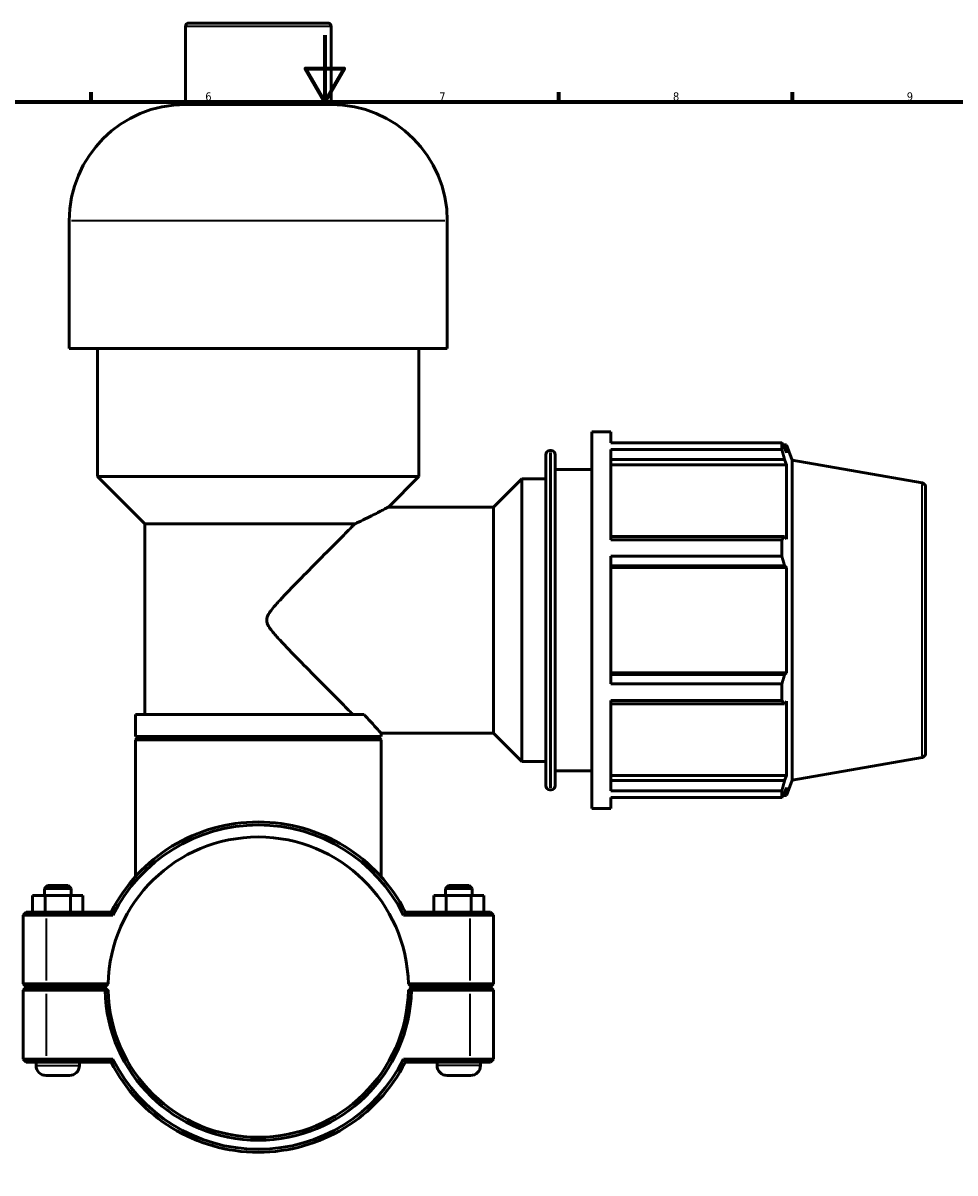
# Model space of a CAD drawing. Header units: millimetres. Extents: x 0 to 1057, y -24 to 1487.
# Tile 4 of 8: x 330 to 609, y 253 to 598. Entities that reach past the tile are written whole.
import ezdxf

# ---------------------------------------------------------------- set-up
doc = ezdxf.new("R2010")
doc.units = ezdxf.units.MM
for name, color, linetype, lineweight in [('Border (ISO)', 7, 'Continuous', 70), ('Visible (ISO)', 7, 'Continuous', 50), ('Visible Narrow (ISO)', 7, 'Continuous', 35)]:
    doc.layers.add(name, color=color, linetype=linetype, lineweight=lineweight)
doc.styles.add('Note Text (ISO)', font='tahoma.ttf')

# ---------------------------------------------------------------- blocks, each defined once
blk = doc.blocks.new('Borders Default Border')
at = {"layer": 'Border (ISO)'}
for p, q in [((350.42, 574), (350.42, 576.9)), ((490.58, 574), (490.58, 576.9)), ((560.67, 574), (560.67, 576.9))]:
    blk.add_line(p, q, dxfattribs=at)
at = {"layer": 'Border (ISO)', "flags": 128}
for points in [[(420.5, 594), (420.5, 574), (414.73, 584), (426.27, 584), (420.5, 574)], [(20, 20), (20, 574), (821, 574), (821, 20), (20, 20)]]:
    blk.add_lwpolyline(points, dxfattribs=at)
at = {"layer": 'Border (ISO)', "color": 232, "true_color": 0xca0064, "char_height": 2.5, "attachment_point": 7, "style": 'Note Text (ISO)'}
for s, insert in [('6', (384.66, 574.35)), ('7', (454.77, 574.4)), ('8', (524.81, 574.34)), ('9', (594.88, 574.35))]:
    blk.add_mtext(s, dxfattribs=dict(at, insert=insert))

msp = doc.modelspace()

# ---------------------------------------------------------------- linework, layer by layer
at = {"layer": 'Visible (ISO)'}
for p, q in [((378.732, 573.277), (378.732, 596.677)), ((379.732, 597.677), (421.33, 597.677)), ((422.33, 573.277), (422.33, 596.677)), ((422.33, 573.277), (378.732, 573.277)), ((343.875, 500.077), (343.875, 538.42)), ((457.187, 500.077), (457.187, 538.42)), ((457.187, 500.077), (343.875, 500.077)), ((352.374, 461.735), (352.374, 500.077)), ((448.689, 461.735), (448.689, 500.077)), ((500.531, 362.177), (500.531, 475.177)), ((500.531, 475.177), (506.181, 475.177)), ((506.181, 471.84), (506.181, 475.177)), ((487.934, 469.527), (488.271, 469.527)), ((506.181, 471.84), (557.439, 471.84)), ((506.181, 442.741), (506.181, 469.797)), ((557.439, 469.797), (506.181, 469.797)), ((557.439, 469.797), (557.439, 471.84)), ((557.797, 471.222), (558.878, 471.222)), ((558.878, 468.79), (558.261, 470.407)), ((558.878, 468.79), (558.878, 471.222)), ((560.531, 466.68), (558.878, 471.222)), ((486.674, 369.087), (486.674, 468.267)), ((489.531, 468.267), (489.531, 369.087)), ((506.181, 466.789), (558.261, 466.789)), ((558.261, 466.789), (558.878, 465.285)), ((560.531, 370.674), (560.531, 466.68)), ((599.49, 459.811), (560.531, 466.68)), ((489.531, 463.877), (500.531, 463.877)), ((506.181, 465.285), (558.878, 465.285)), ((558.878, 442.94), (558.878, 465.285)), ((448.689, 461.735), (352.374, 461.735)), ((366.538, 447.571), (352.374, 461.735)), ((439.532, 452.577), (448.689, 461.735)), ((471.056, 452.577), (479.531, 461.052)), ((479.531, 376.302), (479.531, 461.052)), ((479.531, 461.052), (486.674, 461.052)), ((600.531, 458.57), (600.531, 378.785)), ((439.532, 452.577), (471.056, 452.577)), ((471.056, 384.777), (471.056, 452.577)), ((429.534, 447.571), (366.538, 447.571)), ((366.538, 390.444), (366.538, 447.571)), ((558.261, 443.723), (506.181, 443.723)), ((506.181, 442.741), (557.439, 442.741)), ((557.439, 437.809), (557.439, 442.741)), ((558.878, 442.94), (558.261, 443.723)), ((506.181, 399.546), (506.181, 437.809)), ((557.439, 437.809), (506.181, 437.809)), ((506.181, 434.988), (558.261, 434.988)), ((506.181, 434.478), (558.878, 434.478)), ((558.261, 434.988), (558.878, 434.478)), ((558.878, 402.877), (558.878, 434.478)), ((506.181, 402.877), (558.878, 402.877)), ((558.261, 402.367), (506.181, 402.367)), ((558.878, 402.877), (558.261, 402.367)), ((506.181, 399.546), (557.439, 399.546)), ((557.439, 394.614), (557.439, 399.546)), ((506.181, 367.558), (506.181, 394.614)), ((557.439, 394.614), (506.181, 394.614)), ((506.181, 393.632), (558.261, 393.632)), ((558.261, 393.632), (558.878, 394.415)), ((558.878, 372.069), (558.878, 394.415)), ((432.219, 390.444), (363.705, 390.444)), ((363.705, 383.777), (363.705, 390.444)), ((437.358, 383.777), (363.705, 383.777)), ((364.605, 383.677), (363.705, 382.777)), ((437.358, 382.777), (363.705, 382.777)), ((363.705, 341.754), (363.705, 382.777)), ((364.605, 383.677), (436.458, 383.677)), ((372.203, 383.677), (372.203, 383.777)), ((428.859, 383.677), (428.859, 383.777)), ((436.458, 383.677), (437.358, 382.777)), ((437.358, 383.777), (437.358, 384.777)), ((437.358, 384.777), (471.056, 384.777)), ((437.358, 341.754), (437.358, 382.777)), ((471.056, 384.777), (479.531, 376.302)), ((479.531, 376.302), (486.674, 376.302)), ((599.49, 377.544), (560.531, 370.674)), ((489.531, 373.477), (500.531, 373.477)), ((506.181, 372.069), (558.878, 372.069)), ((558.261, 370.566), (506.181, 370.566)), ((558.878, 372.069), (558.261, 370.566)), ((560.531, 370.674), (558.878, 366.132)), ((487.934, 367.827), (488.271, 367.827)), ((506.181, 367.558), (557.439, 367.558)), ((506.181, 362.177), (506.181, 365.515)), ((557.439, 365.515), (506.181, 365.515)), ((557.439, 365.515), (557.439, 367.558)), ((557.797, 366.132), (558.878, 366.132)), ((558.261, 366.948), (558.878, 368.564)), ((558.878, 366.132), (558.878, 368.564)), ((500.531, 362.177), (506.181, 362.177)), ((337.331, 339.177), (336.431, 338.277)), ((344.431, 338.277), (336.431, 338.277)), ((336.431, 336.177), (336.431, 338.277)), ((337.331, 339.177), (343.531, 339.177)), ((343.531, 339.177), (344.431, 338.277)), ((344.431, 336.177), (344.431, 338.277)), ((457.531, 339.177), (456.631, 338.277)), ((456.631, 338.277), (464.631, 338.277)), ((456.631, 338.277), (456.631, 336.177)), ((463.731, 339.177), (457.531, 339.177)), ((463.731, 339.177), (464.631, 338.277)), ((464.631, 338.277), (464.631, 336.177)), ((332.926, 336.177), (336.713, 336.177)), ((332.926, 331.177), (332.926, 336.177)), ((336.713, 336.177), (344.219, 336.177)), ((336.713, 331.177), (336.713, 336.177)), ((344.219, 336.177), (347.937, 336.177)), ((344.219, 331.177), (344.219, 336.177)), ((347.937, 331.177), (347.937, 336.177)), ((456.844, 336.177), (453.126, 336.177)), ((453.126, 331.177), (453.126, 336.177)), ((456.844, 331.177), (456.844, 336.177)), ((464.349, 336.177), (456.844, 336.177)), ((464.349, 331.177), (464.349, 336.177)), ((468.137, 336.177), (464.349, 336.177)), ((468.137, 331.177), (468.137, 336.177)), ((330.931, 331.177), (330.031, 330.277)), ((330.931, 331.177), (337.081, 331.177)), ((356.44, 331.177), (337.081, 331.177)), ((463.981, 331.177), (444.622, 331.177)), ((463.981, 331.177), (470.131, 331.177)), ((470.131, 331.177), (471.031, 330.277)), ((337.081, 330.277), (330.031, 330.277)), ((330.031, 330.277), (330.031, 309.627)), ((337.081, 330.277), (356.995, 330.277)), ((444.067, 330.277), (463.981, 330.277)), ((471.031, 330.277), (463.981, 330.277)), ((471.031, 309.627), (471.031, 330.277)), ((330.931, 308.727), (330.031, 309.627)), ((330.031, 309.627), (337.081, 309.627)), ((330.931, 308.627), (330.031, 307.727)), ((337.081, 307.727), (330.031, 307.727)), ((330.031, 307.727), (330.031, 287.077)), ((337.081, 308.727), (330.931, 308.727)), ((330.931, 308.627), (337.081, 308.627)), ((333.931, 308.627), (333.931, 308.727)), ((355.541, 309.627), (337.081, 309.627)), ((337.081, 308.727), (354.631, 308.727)), ((354.631, 308.627), (337.081, 308.627)), ((337.081, 307.727), (354.641, 307.727)), ((346.931, 308.627), (346.931, 308.727)), ((354.631, 308.727), (355.541, 309.627)), ((355.085, 308.179), (354.631, 308.627)), ((445.521, 309.627), (446.431, 308.727)), ((463.981, 309.627), (445.521, 309.627)), ((446.431, 308.627), (445.977, 308.179)), ((446.421, 307.727), (463.981, 307.727)), ((446.431, 308.727), (463.981, 308.727)), ((463.981, 308.627), (446.431, 308.627)), ((454.131, 308.727), (454.131, 308.627)), ((463.981, 309.627), (471.031, 309.627)), ((470.131, 308.727), (463.981, 308.727)), ((463.981, 308.627), (470.131, 308.627)), ((471.031, 307.727), (463.981, 307.727)), ((467.131, 308.727), (467.131, 308.627)), ((470.131, 308.727), (471.031, 309.627)), ((470.131, 308.627), (471.031, 307.727)), ((471.031, 287.077), (471.031, 307.727)), ((330.031, 287.077), (337.081, 287.077)), ((330.931, 286.177), (330.031, 287.077)), ((337.081, 286.177), (330.931, 286.177)), ((333.931, 285.177), (333.931, 286.177)), ((356.995, 287.077), (337.081, 287.077)), ((337.081, 286.177), (356.44, 286.177)), ((346.931, 285.177), (346.931, 286.177)), ((463.981, 287.077), (444.067, 287.077)), ((444.622, 286.177), (463.981, 286.177)), ((454.131, 286.177), (454.131, 285.177)), ((463.981, 287.077), (471.031, 287.077)), ((470.131, 286.177), (463.981, 286.177)), ((467.131, 286.177), (467.131, 285.177)), ((470.131, 286.177), (471.031, 287.077)), ((343.931, 282.177), (336.931, 282.177)), ((457.131, 282.177), (464.131, 282.177))]:
    msp.add_line(p, q, dxfattribs=at)
for centre, radius, start, end in [((379.732, 596.677), 1, 90, 180), ((421.33, 596.677), 1, 0, 90), ((378.732, 538.42), 34.857, 90, 180), ((422.33, 538.42), 34.857, 0, 90), ((487.934, 468.267), 1.26, 90, 180), ((488.271, 468.267), 1.26, 0, 90), ((599.271, 458.57), 1.26, 0, 80), ((599.271, 378.785), 1.26, 280, 0), ((487.934, 369.087), 1.26, 180, 270), ((488.271, 369.087), 1.26, 270, 0), ((400.531, 308.677), 49.5, 27.03569, 152.96431), ((400.531, 308.677), 48.6, 26.3878, 153.6122), ((400.531, 308.677), 45, 1.20967, 178.79033), ((400.531, 308.677), 45.9, 181.18595, 358.81405), ((400.531, 308.677), 45, 178.79033, 178.7904), ((400.531, 308.677), 45, 181.2096, 358.7904), ((400.531, 308.677), 45, 1.2096, 1.20967), ((400.531, 308.677), 49.5, 207.03569, 332.96431), ((400.531, 308.677), 48.6, 206.3878, 333.6122), ((336.931, 285.177), 3, 180, 270), ((343.931, 285.177), 3, 270, 0), ((457.131, 285.177), 3, 180, 270), ((464.131, 285.177), 3, 270, 0)]:
    msp.add_arc(centre, radius, start, end, dxfattribs=at)
for points, weights in [([(557.439, 471.84), (557.866, 471.109), (558.261, 470.407)], [1, 1.00175658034, 1.00269704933]), ([(558.261, 466.789), (557.866, 468.262), (557.439, 469.797)], [1.00269704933, 1.00175658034, 1]), ([(557.439, 442.741), (557.866, 443.242), (558.261, 443.723)], [1, 1.00175658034, 1.00269704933]), ([(558.261, 434.988), (557.866, 436.369), (557.439, 437.809)], [1.00269704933, 1.00175658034, 1]), ([(557.439, 399.546), (557.866, 400.985), (558.261, 402.367)], [1, 1.00175658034, 1.00269704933]), ([(558.261, 393.632), (557.866, 394.113), (557.439, 394.614)], [1.00269704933, 1.00175658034, 1]), ([(557.439, 367.558), (557.866, 369.093), (558.261, 370.566)], [1, 1.00175658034, 1.00269704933]), ([(558.261, 366.948), (557.866, 366.246), (557.439, 365.515)], [1.00269704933, 1.00175658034, 1]), ([(355.541, 307.727), (355.314, 307.952), (355.085, 308.179)], [1.0116413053, 1.00874273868, 1.00580187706]), ([(445.977, 308.179), (445.748, 307.952), (445.521, 307.727)], [1.00580187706, 1.00874273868, 1.0116413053])]:
    msp.add_rational_spline(points, weights, degree=2, dxfattribs=at)
for points, knots in [([(439.532, 452.577), (439.532, 452.577), (439.444, 452.53), (439.078, 452.335), (438.8, 452.187), (437.719, 451.616), (436.657, 451.06), (434.164, 449.791), (432.46, 448.942), (430.232, 447.894), (429.885, 447.732), (429.534, 447.571)], [5.1012779, 5.1012779, 5.1012779, 5.1012779, 5.4078643, 5.4078643, 5.7144508, 5.7144508, 6.3276236, 6.3276236, 7.043055, 7.043055, 7.1722852, 7.1722852, 7.1722852, 7.1722852]), ([(429.534, 447.571), (429.203, 447.238), (428.859, 446.893), (427.3, 445.328), (425.978, 444), (422.821, 440.825), (420.843, 438.835), (416.788, 434.74), (414.709, 432.636), (410.719, 428.557), (408.783, 426.568), (406.189, 423.755), (405.382, 422.86), (404.288, 421.477), (403.947, 421.019), (403.498, 420.256), (403.36, 419.99), (403.139, 419.398), (403.052, 419.071), (403.052, 418.283), (403.139, 417.957), (403.36, 417.364), (403.498, 417.099), (403.947, 416.336), (404.288, 415.878), (405.382, 414.495), (406.189, 413.6), (408.783, 410.786), (410.719, 408.798), (414.709, 404.719), (416.788, 402.615), (420.843, 398.52), (422.821, 396.529), (425.978, 393.355), (427.3, 392.027), (428.631, 390.691), (428.755, 390.567), (428.877, 390.444)], [8.4840514, 8.4840514, 8.4840514, 8.4840514, 8.6892577, 8.6892577, 9.3902658, 9.3902658, 10.335816, 10.335816, 11.2813662, 11.2813662, 12.2269163, 12.2269163, 12.6996914, 12.6996914, 12.936079, 12.936079, 13.0542727, 13.0542727, 13.1724665, 13.1724665, 13.2906603, 13.2906603, 13.4088541, 13.4088541, 13.6452416, 13.6452416, 14.1180167, 14.1180167, 15.0635669, 15.0635669, 16.009117, 16.009117, 16.9546672, 16.9546672, 17.6556753, 17.6556753, 17.7282027, 17.7282027, 17.7282027, 17.7282027]), ([(432.219, 390.444), (433.192, 389.352), (434.076, 388.372), (435.632, 386.658), (436.276, 385.955), (437.139, 385.014), (437.358, 384.777), (437.358, 384.777)], [15.3126151, 15.3126151, 15.3126151, 15.3126151, 15.9419213, 15.9419213, 16.6305285, 16.6305285, 17.3191356, 17.3191356, 17.3191356, 17.3191356])]:
    msp.add_open_spline(points, degree=3, knots=knots, dxfattribs=at)
for points, degree in [([(356.995, 330.277), (356.809, 330.577), (356.624, 330.877), (356.44, 331.177)], 3), ([(444.067, 330.277), (444.253, 330.577), (444.438, 330.877), (444.622, 331.177)], 3), ([(354.641, 307.727), (354.863, 307.954), (355.085, 308.179)], 2), ([(445.977, 308.179), (446.199, 307.954), (446.421, 307.727)], 2), ([(356.995, 287.077), (356.809, 286.778), (356.624, 286.478), (356.44, 286.177)], 3), ([(444.067, 287.077), (444.253, 286.778), (444.438, 286.478), (444.622, 286.177)], 3)]:
    msp.add_open_spline(points, degree=degree, dxfattribs=at)
at = {"layer": 'Visible Narrow (ISO)'}
for p, q in [((422.062, 596.677), (379.001, 596.677)), ((456.49, 538.42), (344.573, 538.42)), ((487.934, 468.901), (487.934, 368.453)), ((488.271, 368.453), (488.271, 468.901)), ((599.49, 378.05), (599.49, 459.305)), ((337.081, 331.132), (337.081, 330.322)), ((463.981, 331.132), (463.981, 330.322)), ((337.081, 310.66), (337.081, 329.245)), ((463.981, 329.245), (463.981, 310.66)), ((337.081, 308.772), (337.081, 309.582)), ((337.081, 308.582), (337.081, 307.772)), ((463.981, 308.772), (463.981, 309.582)), ((463.981, 308.582), (463.981, 307.772)), ((337.081, 288.11), (337.081, 306.695)), ((463.981, 306.695), (463.981, 288.11)), ((337.081, 286.222), (337.081, 287.032)), ((463.981, 286.222), (463.981, 287.032)), ((334.011, 285.177), (346.851, 285.177)), ((467.051, 285.177), (454.211, 285.177))]:
    msp.add_line(p, q, dxfattribs=at)

# ---------------------------------------------------------------- block references
msp.add_blockref('Borders Default Border', (0, 0))

doc.saveas('drawing.dxf')
